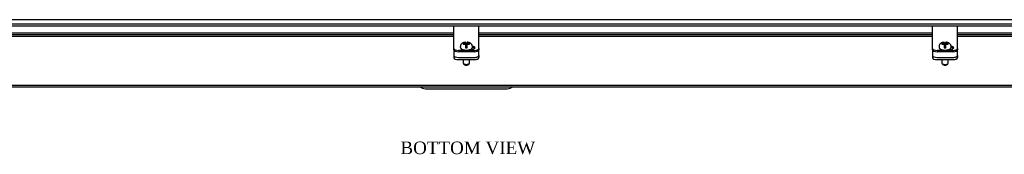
# Model space of a CAD drawing. Header units: inches. Extents: x 2 to 237, y 16 to 158.
# Tile 3 of 10: x 71.35 to 110.43, y 16.02 to 21.38. Entities that reach past the tile are written whole.
import ezdxf
from ezdxf.enums import TextEntityAlignment as Align
from ezdxf.lldxf.tags import DXFTag

# ---------------------------------------------------------------- set-up
doc = ezdxf.new("R2010")
doc.units = ezdxf.units.IN
doc.header["$MEASUREMENT"] = 0
for name, color, linetype in [('COM40176', 7, 'CONTINUOUS'), ('COM49077', 7, 'CONTINUOUS'), ('COM49084', 7, 'CONTINUOUS'), ('COM52631', 7, 'CONTINUOUS'), ('DEFAULT', 7, 'CONTINUOUS'), ('QLB30098', 7, 'CONTINUOUS'), ('SCS19419', 7, 'CONTINUOUS')]:
    doc.layers.add(name, color=color, linetype=linetype)
doc.styles.add('SEACAD_TIMES_NEW_ROMAN', font='times.ttf')
tags = doc.linetypes.add('HIDDEN2', pattern=[0.1875, 0.125, -0.0625]).pattern_tags.tags
tags[6:7] = [DXFTag(74, 4), DXFTag(75, 0), DXFTag(340, '0'), DXFTag(46, 0.0), DXFTag(50, 0.0), DXFTag(44, 0.0), DXFTag(45, 0.0)]
tags[4:5] = [DXFTag(74, 4), DXFTag(75, 0), DXFTag(340, '0'), DXFTag(46, 0.0), DXFTag(50, 0.0), DXFTag(44, 0.0), DXFTag(45, 0.0)]

msp = doc.modelspace()

# ---------------------------------------------------------------- linework, layer by layer
at = {"layer": 'COM40176', "color": 7, "linetype": 'Continuous'}
for p, q in [((88.578, 21.001), (88.578, 21.123)), ((89.578, 21.123), (88.578, 21.123)), ((89.578, 21.001), (89.578, 21.123)), ((107.578, 21.001), (107.578, 21.123)), ((108.578, 21.123), (107.578, 21.123)), ((108.578, 21.001), (108.578, 21.123)), ((88.578, 20.421), (88.578, 21.001)), ((89.578, 20.421), (89.578, 21.001)), ((107.578, 20.421), (107.578, 21.001)), ((108.578, 20.421), (108.578, 21.001)), ((88.578, 20.383), (88.578, 20.421)), ((88.578, 20.234), (88.578, 20.383)), ((89.578, 20.383), (89.578, 20.421)), ((89.578, 20.234), (89.578, 20.383)), ((107.578, 20.383), (107.578, 20.421)), ((107.578, 20.234), (107.578, 20.383)), ((108.578, 20.383), (108.578, 20.421)), ((108.578, 20.234), (108.578, 20.383)), ((88.578, 20.183), (88.578, 20.234)), ((89.39, 20.155), (88.766, 20.155)), ((89.39, 20.103), (88.766, 20.103)), ((89.251, 20.201), (89.282, 20.201)), ((89.578, 20.234), (89.578, 20.183)), ((107.578, 20.183), (107.578, 20.234)), ((108.39, 20.155), (107.766, 20.155)), ((108.39, 20.103), (107.766, 20.103)), ((108.251, 20.201), (108.282, 20.201)), ((108.578, 20.234), (108.578, 20.183))]:
    msp.add_line(p, q, dxfattribs=at)
for centre, major_axis, start_param, end_param in [((88.766, 20.234), (-0.188, 0), 0, 1.570796), ((88.766, 20.183), (0.188, 0), 3.141593, 4.712389), ((89.282, 20.26), (-0.14, 0), 1.570796, 4.450314), ((89.282, 20.209), (-0.141, 0), 3.591638, 4.465723), ((89.39, 20.234), (-0.188, 0), 1.570796, 3.141593), ((89.39, 20.183), (0.188, 0), 4.712389, 6.283185), ((107.766, 20.234), (-0.188, 0), 0, 1.570796), ((107.766, 20.183), (0.188, 0), 3.141593, 4.712389), ((108.282, 20.26), (-0.14, 0), 1.570796, 4.450314), ((108.282, 20.209), (-0.14, 0), 3.591638, 4.465723), ((108.39, 20.234), (-0.188, 0), 1.570796, 3.141593), ((108.39, 20.183), (0.188, 0), 4.712389, 6.283185)]:
    msp.add_ellipse(centre, major_axis=major_axis, ratio=0.422618, start_param=start_param, end_param=end_param, dxfattribs=at)
at = {"layer": 'COM49077', "color": 7, "linetype": 'HIDDEN2'}
for p, q in [((29.203, 21.134), (148.953, 21.134)), ((29.844, 21.206), (148.312, 21.206)), ((29.203, 18.778), (148.953, 18.778))]:
    msp.add_line(p, q, dxfattribs=at)
at = {"layer": 'COM49077', "color": 7, "linetype": 'Continuous'}
msp.add_line((29.203, 18.706), (148.953, 18.706), dxfattribs=at)
at = {"layer": 'COM49084', "color": 7, "linetype": 'Continuous'}
for p, q in [((29.844, 21.378), (148.312, 21.378)), ((88.578, 20.838), (70.578, 20.838)), ((88.578, 20.769), (70.578, 20.769)), ((70.578, 20.722), (88.578, 20.722)), ((107.578, 20.838), (89.578, 20.838)), ((107.578, 20.769), (89.578, 20.769)), ((89.578, 20.722), (107.578, 20.722)), ((126.578, 20.838), (108.578, 20.838)), ((126.578, 20.769), (108.578, 20.769)), ((108.578, 20.722), (126.578, 20.722))]:
    msp.add_line(p, q, dxfattribs=at)
at = {"layer": 'COM52631', "color": 7, "linetype": 'Continuous'}
for p, q in [((88.578, 20.172), (88.578, 20.183)), ((88.578, 20.172), (88.578, 20.129)), ((88.578, 20.129), (88.578, 19.956)), ((88.578, 19.956), (88.578, 19.87)), ((89.578, 20.183), (89.578, 20.172)), ((89.578, 20.129), (89.578, 20.172)), ((89.578, 19.956), (89.578, 20.129)), ((89.578, 19.956), (89.578, 19.87)), ((107.578, 20.172), (107.578, 20.183)), ((107.578, 20.172), (107.578, 20.129)), ((107.578, 20.129), (107.578, 19.956)), ((107.578, 19.956), (107.578, 19.87)), ((108.578, 20.183), (108.578, 20.172)), ((108.578, 20.129), (108.578, 20.172)), ((108.578, 19.956), (108.578, 20.129)), ((108.578, 19.956), (108.578, 19.87)), ((88.766, 19.877), (89.39, 19.877)), ((88.766, 19.79), (89.39, 19.79)), ((107.766, 19.877), (108.39, 19.877)), ((107.766, 19.79), (108.39, 19.79))]:
    msp.add_line(p, q, dxfattribs=at)
for centre, start_param, end_param in [((88.766, 19.956), 0, 1.570796), ((89.39, 19.956), 1.570796, 3.141593), ((107.766, 19.956), 0, 1.570796), ((108.39, 19.956), 1.570796, 3.141593), ((88.766, 19.87), 0, 1.570796), ((89.39, 19.87), 1.570796, 3.141593), ((107.766, 19.87), 0, 1.570796), ((108.39, 19.87), 1.570796, 3.141593)]:
    msp.add_ellipse(centre, major_axis=(-0.188, 0), ratio=0.422618, start_param=start_param, end_param=end_param, dxfattribs=at)
at = {"layer": 'QLB30098', "color": 7, "linetype": 'Continuous'}
msp.add_line((87.453, 18.634), (90.703, 18.634), dxfattribs=at)
for centre, start, end in [((87.453, 19.009), 233.901, 270), ((90.703, 19.009), 270, 306.099)]:
    msp.add_arc(centre, 0.375, start, end, dxfattribs=at)
at = {"layer": 'SCS19419', "color": 7, "linetype": 'Continuous'}
for p, q in [((88.955, 20.434), (88.955, 20.404)), ((88.964, 20.434), (88.955, 20.434)), ((88.955, 20.404), (88.964, 20.404)), ((89.02, 20.434), (88.964, 20.434)), ((88.964, 20.404), (89.02, 20.404)), ((89.02, 20.434), (89.045, 20.444)), ((89.02, 20.404), (89.02, 20.434)), ((89.045, 20.394), (89.02, 20.404)), ((89.045, 20.468), (89.045, 20.48)), ((89.045, 20.468), (89.045, 20.444)), ((89.045, 20.444), (89.045, 20.394)), ((89.045, 20.394), (89.045, 20.37)), ((89.045, 20.37), (89.045, 20.265)), ((89.055, 20.362), (89.045, 20.362)), ((89.045, 20.341), (89.055, 20.341)), ((89.055, 20.383), (89.055, 20.362)), ((89.105, 20.383), (89.055, 20.383)), ((89.055, 20.341), (89.055, 20.362)), ((89.055, 20.343), (89.105, 20.343)), ((89.055, 20.341), (89.055, 20.32)), ((89.105, 20.376), (89.105, 20.383)), ((89.105, 20.376), (89.105, 20.376)), ((89.105, 20.362), (89.105, 20.376)), ((89.115, 20.362), (89.105, 20.362)), ((89.105, 20.341), (89.105, 20.362)), ((89.105, 20.341), (89.115, 20.341)), ((89.105, 20.326), (89.105, 20.341)), ((89.105, 20.32), (89.105, 20.326)), ((89.115, 20.479), (89.115, 20.467)), ((89.115, 20.444), (89.115, 20.467)), ((89.115, 20.394), (89.115, 20.444)), ((89.115, 20.444), (89.14, 20.434)), ((89.14, 20.404), (89.115, 20.394)), ((89.115, 20.371), (89.115, 20.394)), ((89.115, 20.266), (89.115, 20.371)), ((89.193, 20.434), (89.14, 20.434)), ((89.14, 20.434), (89.14, 20.404)), ((89.14, 20.404), (89.193, 20.404)), ((89.205, 20.433), (89.193, 20.434)), ((89.193, 20.404), (89.205, 20.404)), ((89.205, 20.404), (89.205, 20.433)), ((107.955, 20.434), (107.955, 20.404)), ((107.964, 20.434), (107.955, 20.434)), ((107.955, 20.404), (107.964, 20.404)), ((108.02, 20.434), (107.964, 20.434)), ((107.964, 20.404), (108.02, 20.404)), ((108.02, 20.434), (108.045, 20.444)), ((108.02, 20.404), (108.02, 20.434)), ((108.045, 20.394), (108.02, 20.404)), ((108.045, 20.468), (108.045, 20.48)), ((108.045, 20.468), (108.045, 20.444)), ((108.045, 20.444), (108.045, 20.394)), ((108.045, 20.394), (108.045, 20.37)), ((108.045, 20.37), (108.045, 20.265)), ((108.055, 20.362), (108.045, 20.362)), ((108.045, 20.341), (108.055, 20.341)), ((108.055, 20.383), (108.055, 20.362)), ((108.105, 20.383), (108.055, 20.383)), ((108.055, 20.341), (108.055, 20.362)), ((108.055, 20.343), (108.105, 20.343)), ((108.055, 20.341), (108.055, 20.32)), ((108.105, 20.376), (108.105, 20.383)), ((108.105, 20.376), (108.105, 20.376)), ((108.105, 20.362), (108.105, 20.376)), ((108.115, 20.362), (108.105, 20.362)), ((108.105, 20.341), (108.105, 20.362)), ((108.105, 20.341), (108.115, 20.341)), ((108.105, 20.326), (108.105, 20.341)), ((108.105, 20.32), (108.105, 20.326)), ((108.115, 20.479), (108.115, 20.467)), ((108.115, 20.444), (108.115, 20.467)), ((108.115, 20.394), (108.115, 20.444)), ((108.115, 20.444), (108.14, 20.434)), ((108.14, 20.404), (108.115, 20.394)), ((108.115, 20.371), (108.115, 20.394)), ((108.115, 20.266), (108.115, 20.371)), ((108.193, 20.434), (108.14, 20.434)), ((108.14, 20.434), (108.14, 20.404)), ((108.14, 20.404), (108.193, 20.404)), ((108.205, 20.433), (108.193, 20.434)), ((108.193, 20.404), (108.205, 20.404)), ((108.205, 20.404), (108.205, 20.433)), ((88.838, 20.31), (88.838, 20.283)), ((89.055, 20.32), (89.105, 20.32)), ((89.318, 20.283), (89.318, 20.31)), ((107.838, 20.31), (107.838, 20.283)), ((108.055, 20.32), (108.105, 20.32)), ((108.318, 20.283), (108.318, 20.31)), ((88.955, 19.79), (88.955, 19.652)), ((88.969, 19.628), (89.023, 19.585)), ((89.134, 19.585), (89.187, 19.628)), ((89.201, 19.652), (89.201, 19.79)), ((107.955, 19.79), (107.955, 19.652)), ((107.969, 19.628), (108.023, 19.585)), ((108.134, 19.585), (108.187, 19.628)), ((108.201, 19.652), (108.201, 19.79))]:
    msp.add_line(p, q, dxfattribs=at)
for centre, radius, start, end in [((89.105, 20.394), 0.011, 270, 272.2047), ((108.105, 20.394), 0.011, 270, 272.2047), ((89.056, 20.265), 0.0111, 177.5964, 264.1762), ((89.105, 20.331), 0.011, 270, 272.2047), ((89.104, 20.265), 0.0112, 276.1761, 2.3347), ((108.056, 20.265), 0.0111, 177.5964, 264.1762), ((108.105, 20.331), 0.011, 270, 272.2047), ((108.104, 20.265), 0.0112, 276.1761, 2.3347)]:
    msp.add_arc(centre, radius, start, end, dxfattribs=at)
for centre, major_axis, ratio, start_param, end_param in [((89.055, 20.385), (-0.01, 0), 0.906308, 0, 1.570796), ((89.055, 20.335), (0.01, 0), 0.906308, 3.141593, 4.712389), ((89.078, 20.351), (0.231, 0), 0.422618, 1.456205, 1.672855), ((89.105, 20.385), (-0.01, 0), 0.906308, 1.613249, 3.141593), ((89.105, 20.335), (0.01, 0), 0.906308, 4.754841, 6.283185), ((108.055, 20.385), (-0.01, 0), 0.906308, 0, 1.570796), ((108.055, 20.335), (0.01, 0), 0.906308, 3.141593, 4.712389), ((108.078, 20.351), (0.231, 0), 0.422618, 1.456205, 1.672855), ((108.105, 20.385), (-0.01, 0), 0.906308, 1.613249, 3.141593), ((108.105, 20.335), (0.01, 0), 0.906308, 4.754841, 6.283184), ((89.078, 20.351), (-0.231, 0), 0.422618, 1.468738, 1.685388), ((89.078, 20.283), (-0.24, 0), 0.422618, 3.141593, 3.149775), ((108.078, 20.351), (-0.231, 0), 0.422618, 1.468738, 1.685388), ((108.078, 20.283), (-0.24, 0), 0.422618, 3.141593, 3.149775), ((89.078, 19.652), (0.123, 0), 0.422618, 3.141593, 6.283185), ((89.078, 19.598), (0.063, 0), 0.422618, 3.626705, 5.798073), ((108.078, 19.652), (-0.123, 0), 0.422618, 0, 3.141593), ((108.078, 19.598), (-0.063, 0), 0.422618, 0.485112, 2.65648)]:
    msp.add_ellipse(centre, major_axis=major_axis, ratio=ratio, start_param=start_param, end_param=end_param, dxfattribs=at)
for points, knots in [([(89.045, 20.479), (89.044, 20.479), (89.035, 20.479), (89.017, 20.476), (88.992, 20.472), (88.968, 20.465), (88.944, 20.456), (88.923, 20.446), (88.905, 20.434), (88.889, 20.421), (88.875, 20.407), (88.863, 20.391), (88.853, 20.375), (88.846, 20.357), (88.841, 20.339), (88.838, 20.322), (88.839, 20.313), (88.839, 20.31)], [0, 0, 0, 0, 0.008476, 0.089232, 0.171825, 0.257415, 0.34717, 0.428425, 0.504733, 0.576481, 0.644952, 0.711233, 0.776095, 0.840064, 0.903505, 0.972815, 1, 1, 1, 1]), ([(89.045, 20.455), (89.045, 20.453), (89.046, 20.451), (89.049, 20.449), (89.052, 20.448), (89.055, 20.448)], [0, 0, 0, 0, 0.5, 0.5, 1, 1, 1, 1]), ([(89.055, 20.376), (89.053, 20.376), (89.051, 20.376), (89.048, 20.376), (89.046, 20.375), (89.045, 20.375), (89.045, 20.375), (89.045, 20.375)], [0, 0, 0, 0, 0.125, 0.125, 0.25, 0.25, 0.2594464, 0.2594464, 0.2594464, 0.2594464]), ([(89.105, 20.448), (89.108, 20.448), (89.11, 20.449), (89.114, 20.451), (89.115, 20.453), (89.115, 20.455)], [0, 0, 0, 0, 0.5, 0.5, 1, 1, 1, 1]), ([(89.115, 20.375), (89.115, 20.375), (89.115, 20.375), (89.113, 20.375), (89.112, 20.375), (89.109, 20.376), (89.107, 20.376), (89.105, 20.376)], [0.7477145, 0.7477145, 0.7477145, 0.7477145, 0.75, 0.75, 0.875, 0.875, 1, 1, 1, 1]), ([(89.318, 20.31), (89.318, 20.315), (89.318, 20.326), (89.315, 20.343), (89.309, 20.362), (89.301, 20.379), (89.291, 20.395), (89.279, 20.41), (89.266, 20.423), (89.25, 20.435), (89.233, 20.446), (89.213, 20.456), (89.191, 20.464), (89.167, 20.471), (89.143, 20.476), (89.124, 20.479), (89.116, 20.479), (89.115, 20.479)], [0, 0, 0, 0, 0.046935, 0.113161, 0.178188, 0.242547, 0.306824, 0.371716, 0.438095, 0.507059, 0.579888, 0.657691, 0.740428, 0.825735, 0.910035, 0.992513, 1, 1, 1, 1]), ([(108.045, 20.479), (108.044, 20.479), (108.035, 20.479), (108.017, 20.476), (107.992, 20.472), (107.968, 20.465), (107.944, 20.456), (107.923, 20.446), (107.905, 20.434), (107.889, 20.421), (107.875, 20.407), (107.863, 20.391), (107.853, 20.375), (107.846, 20.357), (107.841, 20.339), (107.838, 20.322), (107.839, 20.313), (107.839, 20.31)], [0, 0, 0, 0, 0.008476, 0.089232, 0.171825, 0.257415, 0.34717, 0.428425, 0.504733, 0.576481, 0.644952, 0.711233, 0.776095, 0.840064, 0.903505, 0.972815, 1, 1, 1, 1]), ([(108.045, 20.455), (108.045, 20.453), (108.046, 20.451), (108.049, 20.449), (108.052, 20.448), (108.055, 20.448)], [0, 0, 0, 0, 0.5, 0.5, 1, 1, 1, 1]), ([(108.055, 20.376), (108.053, 20.376), (108.051, 20.376), (108.048, 20.376), (108.046, 20.375), (108.045, 20.375), (108.045, 20.375), (108.045, 20.375)], [0, 0, 0, 0, 0.125, 0.125, 0.25, 0.25, 0.2594464, 0.2594464, 0.2594464, 0.2594464]), ([(108.105, 20.448), (108.108, 20.448), (108.11, 20.449), (108.114, 20.451), (108.115, 20.453), (108.115, 20.455)], [0, 0, 0, 0, 0.5, 0.5, 1, 1, 1, 1]), ([(108.115, 20.375), (108.115, 20.375), (108.115, 20.375), (108.113, 20.375), (108.112, 20.375), (108.109, 20.376), (108.107, 20.376), (108.105, 20.376)], [0.7477145, 0.7477145, 0.7477145, 0.7477145, 0.75, 0.75, 0.875, 0.875, 1, 1, 1, 1]), ([(108.318, 20.31), (108.318, 20.315), (108.318, 20.326), (108.315, 20.343), (108.309, 20.362), (108.301, 20.379), (108.291, 20.395), (108.279, 20.41), (108.266, 20.423), (108.25, 20.435), (108.233, 20.446), (108.213, 20.456), (108.191, 20.464), (108.167, 20.471), (108.143, 20.476), (108.124, 20.479), (108.116, 20.479), (108.115, 20.479)], [0, 0, 0, 0, 0.046935, 0.113161, 0.178188, 0.242547, 0.306824, 0.371716, 0.438095, 0.507059, 0.579888, 0.657691, 0.740428, 0.825735, 0.910035, 0.992513, 1, 1, 1, 1]), ([(88.838, 20.283), (88.838, 20.283), (88.838, 20.279), (88.84, 20.269), (88.843, 20.257), (88.85, 20.244), (88.859, 20.233), (88.871, 20.222), (88.886, 20.211), (88.902, 20.202), (88.921, 20.193), (88.942, 20.186), (88.964, 20.18), (88.988, 20.175), (89.012, 20.171), (89.037, 20.169), (89.063, 20.167), (89.089, 20.167), (89.114, 20.168), (89.139, 20.171), (89.164, 20.174), (89.187, 20.179), (89.21, 20.185), (89.231, 20.192), (89.25, 20.2), (89.268, 20.209), (89.283, 20.22), (89.296, 20.231), (89.306, 20.243), (89.313, 20.255), (89.317, 20.268), (89.319, 20.278), (89.318, 20.283), (89.318, 20.284)], [0, 0, 0, 0, 0.000343, 0.030358, 0.060183, 0.090658, 0.122584, 0.156342, 0.191685, 0.227883, 0.264178, 0.300238, 0.336022, 0.37157, 0.406937, 0.442178, 0.477338, 0.512461, 0.547585, 0.582738, 0.61796, 0.653296, 0.688799, 0.724531, 0.760564, 0.796966, 0.833757, 0.870731, 0.903106, 0.933721, 0.962937, 0.99411, 1, 1, 1, 1]), ([(107.838, 20.283), (107.838, 20.283), (107.838, 20.279), (107.84, 20.269), (107.843, 20.257), (107.85, 20.244), (107.859, 20.233), (107.871, 20.222), (107.886, 20.211), (107.902, 20.202), (107.921, 20.193), (107.942, 20.186), (107.964, 20.18), (107.988, 20.175), (108.012, 20.171), (108.037, 20.169), (108.063, 20.167), (108.089, 20.167), (108.114, 20.168), (108.139, 20.171), (108.164, 20.174), (108.187, 20.179), (108.21, 20.185), (108.231, 20.192), (108.25, 20.2), (108.268, 20.209), (108.283, 20.22), (108.296, 20.231), (108.306, 20.243), (108.313, 20.255), (108.317, 20.268), (108.319, 20.278), (108.318, 20.283), (108.318, 20.284)], [0, 0, 0, 0, 0.000343, 0.030358, 0.060183, 0.090658, 0.122584, 0.156342, 0.191685, 0.227883, 0.264178, 0.300238, 0.336022, 0.37157, 0.406937, 0.442178, 0.477338, 0.512461, 0.547585, 0.582738, 0.61796, 0.653296, 0.688799, 0.724531, 0.760564, 0.796966, 0.833757, 0.870731, 0.903106, 0.933721, 0.962937, 0.99411, 1, 1, 1, 1])]:
    msp.add_open_spline(points, degree=3, knots=knots, dxfattribs=at)

# ---------------------------------------------------------------- texts
at = {"layer": 'DEFAULT', "color": 136, "linetype": 'Continuous', "style": 'SEACAD_TIMES_NEW_ROMAN'}
msp.add_text('BOTTOM VIEW', height=0.5, dxfattribs=at).set_placement((86.46, 16.533), align=Align.TOP_LEFT)

doc.saveas('drawing.dxf')
